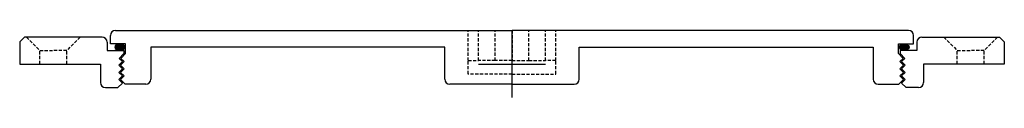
# Model space of a CAD drawing. Extents: x -146 to 146, y -10 to 10.
import ezdxf

# ---------------------------------------------------------------- set-up
doc = ezdxf.new("R2010")
doc.units = 0
doc.header["$LTSCALE"] = 0.15
doc.header["$MEASUREMENT"] = 0
doc.header["$PDMODE"] = 2
doc.header["$PDSIZE"] = 10
doc.linetypes.add('HIDDEN', pattern=[9.525, 6.35, -3.175])
doc.layers.get('0').update_dxf_attribs({"linetype": 'CONTINUOUS'})
doc.layers.add('Center', color=1, linetype='CONTINUOUS')

# ---------------------------------------------------------------- blocks, each defined once
blk = doc.blocks.new('4C293F')
for p, q in [((-145.1, 8), (-146.5, 6.6)), ((-146.5, 6.6), (-146.5, 0)), ((-122, 8), (-145.1, 8)), ((-120.5, 6.5), (-120.5, 4)), ((120.5, 6.5), (120.5, 4)), ((122, 8), (145.1, 8)), ((145.1, 8), (146.5, 6.6)), ((146.5, 6.6), (146.5, 0)), ((-120.5, 4), (-115.5, 4)), ((-115.5, 3.1), (-116.92, 1.68)), ((-115.5, 4), (-115.5, 3.1)), ((120.5, 4), (115.5, 4)), ((115.5, 4), (115.5, 3.1)), ((115.5, 3.1), (116.92, 1.68)), ((-146.5, 0), (-122.5, 0)), ((-122.5, 0), (-122.5, -5.5)), ((-117, -0.36), (-115.94, 0.7)), ((-115.94, 0.7), (-116.92, 1.68)), ((115.94, 0.7), (116.92, 1.68)), ((117, -0.36), (115.94, 0.7)), ((146.5, 0), (122.5, 0)), ((122.5, 0), (122.5, -5.5)), ((-115.94, -1.42), (-117, -0.36)), ((-117, -2.48), (-115.94, -1.42)), ((-115.94, -3.54), (-117, -2.48)), ((115.94, -1.42), (117, -0.36)), ((117, -2.48), (115.94, -1.42)), ((115.94, -3.54), (117, -2.48)), ((-117.28, -7), (-115.94, -5.66)), ((-117, -4.6), (-115.94, -3.54)), ((-115.94, -5.66), (-117, -4.6)), ((117, -4.6), (115.94, -3.54)), ((115.94, -5.66), (117, -4.6)), ((117.28, -7), (115.94, -5.66)), ((-121, -7), (-117.28, -7)), ((121, -7), (117.28, -7))]:
    blk.add_line(p, q)
at = {"linetype": 'HIDDEN'}
for p, q in [((-144.5, 8), (-140.5, 4)), ((-128.5, 8), (-132.5, 4)), ((128.5, 8), (132.5, 4)), ((144.5, 8), (140.5, 4)), ((-140.5, 0), (-140.5, 4)), ((-140.5, 4), (-136.5, 4)), ((-132.5, 4), (-136.5, 4)), ((-132.5, 0), (-132.5, 4)), ((132.5, 4), (136.5, 4)), ((132.5, 0), (132.5, 4)), ((140.5, 4), (136.5, 4)), ((140.5, 0), (140.5, 4))]:
    blk.add_line(p, q, dxfattribs=at)
for centre, start, end in [((-122, 6.5), 0, 90), ((122, 6.5), 90, 180), ((-121, -5.5), 180, 270), ((121, -5.5), 270, 0)]:
    blk.add_arc(centre, 1.5, start, end)
at = {"layer": 'Center'}
blk.add_point((0, 0), dxfattribs=at)
blk = doc.blocks.new('4C293P')
h = blk.add_hatch(color=256)
edge = h.paths.add_edge_path()
edge.add_ellipse((-116.66, -4.96), major_axis=(1.5, 0), ratio=0.647319, start_angle=-259.6975, end_angle=79.6975)
edge.add_line((-116.39, -4), (-116.93, -4))
h = blk.add_hatch(color=256)
edge = h.paths.add_edge_path()
edge.add_ellipse((116.66, -4.96), major_axis=(-1.5, 0), ratio=0.647319, start_angle=280.3025, end_angle=619.6975)
edge.add_line((116.93, -4), (116.39, -4))
for p, q in [((-118, 0), (0, 0)), ((118, 0), (0, 0)), ((-119.5, -4), (-119.5, -1.5)), ((119.5, -4), (119.5, -1.5)), ((-115, -4), (-119.5, -4)), ((-115, -6.9), (-115, -4)), ((-20, -5), (-107.5, -5)), ((-107.5, -5), (-107.5, -14.5)), ((-20, -14.5), (-20, -5)), ((20, -5), (107.5, -5)), ((20, -14.5), (20, -5)), ((107.5, -5), (107.5, -14.5)), ((115, -6.9), (115, -4)), ((115, -4), (119.5, -4)), ((-115, -6.9), (-116.42, -8.32)), ((-115.44, -9.3), (-116.42, -8.32)), ((115, -6.9), (116.42, -8.32)), ((115.44, -9.3), (116.42, -8.32)), ((-116.5, -10.36), (-115.44, -9.3)), ((-115.44, -11.42), (-116.5, -10.36)), ((-116.5, -12.48), (-115.44, -11.42)), ((116.5, -10.36), (115.44, -9.3)), ((115.44, -11.42), (116.5, -10.36)), ((116.5, -12.48), (115.44, -11.42)), ((-115.44, -13.54), (-116.5, -12.48)), ((-116.5, -14.6), (-115.44, -13.54)), ((-115.1, -16), (-116.5, -14.6)), ((115.1, -16), (116.5, -14.6)), ((115.44, -13.54), (116.5, -12.48)), ((116.5, -14.6), (115.44, -13.54)), ((-109, -16), (-115.1, -16)), ((0, -16), (-18.5, -16)), ((0, -16), (18.5, -16)), ((109, -16), (115.1, -16))]:
    blk.add_line(p, q)
at = {"linetype": 'HIDDEN'}
for p, q in [((-13, -9), (-13, 0)), ((-10, -9), (-10, 0)), ((-5, -9), (-5, 0)), ((0, 0), (0, -9)), ((5, -9), (5, 0)), ((10, -9), (10, 0)), ((13, -9), (13, 0)), ((-13, -13), (-13, -9)), ((-13, -9), (-10, -9)), ((-5, -9), (-10, -9)), ((0, -9), (-5, -9)), ((0, -9), (5, -9)), ((5, -9), (10, -9)), ((13, -9), (10, -9)), ((13, -13), (13, -9)), ((0, -13), (-13, -13)), ((0, -13), (13, -13))]:
    blk.add_line(p, q, dxfattribs=at)
for centre, start, end in [((-118, -1.5), 90, 180), ((118, -1.5), 0, 90), ((-109, -14.5), 270, 0), ((-18.5, -14.5), 180, 270), ((18.5, -14.5), 270, 0), ((109, -14.5), 180, 270)]:
    blk.add_arc(centre, 1.5, start, end)
at = {"extrusion": (0, 0, -1)}
blk.add_ellipse((-116.66, -4.96), major_axis=(1.5, 0), ratio=0.647319, dxfattribs=at)
blk.add_ellipse((116.66, -4.96), major_axis=(-1.5, 0), ratio=0.647319)

msp = doc.modelspace()

# ---------------------------------------------------------------- block references
for name, p in [('4C293F', (0, 0)), ('4C293P', (0, 10))]:
    msp.add_blockref(name, p)

doc.saveas('drawing.dxf')
